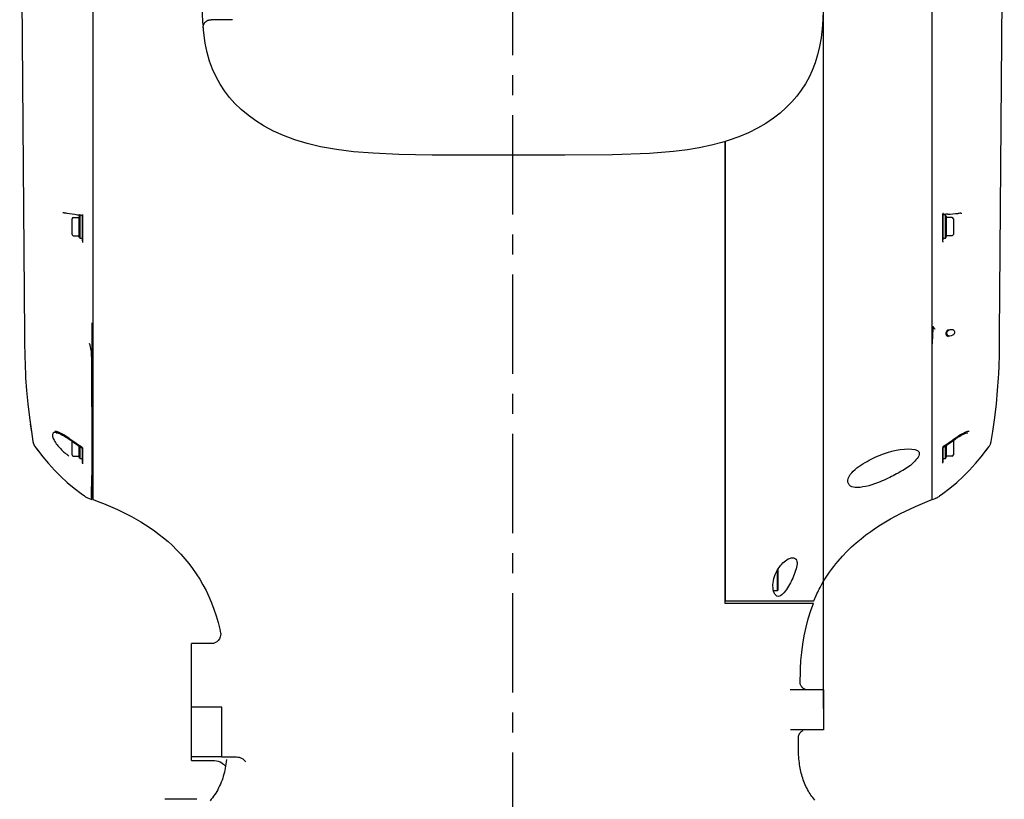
# Model space of a CAD drawing. Header units: millimetres. Extents: x 7426 to 8300, y 124 to 421.
# Tile 67 of 135: x 8051 to 8070, y 250 to 264. Entities that reach past the tile are written whole.
import ezdxf

# ---------------------------------------------------------------- set-up
doc = ezdxf.new("R2010")
doc.units = ezdxf.units.MM
doc.linetypes.add('CENTER', pattern=[0.6, 0.375, -0.075, 0.075, -0.075])
doc.layers.add('DIM', color=7, linetype='Continuous')
doc.layers.add('外形图', color=7, linetype='Continuous')
doc.styles.add('微软雅黑', font='msyh.ttc')
doc.dimstyles.new('尺寸标注_1_20比例', dxfattribs={"dimtxt": 2.1, "dimasz": 1.7, "dimexe": 0.5, "dimexo": 0.4, "dimgap": 0.5, "dimtad": 1, "dimdec": 1, "dimlfac": 20, "dimdsep": 46, "dimtxsty": '微软雅黑', "dimcen": 0.09, "dimadec": 0, "dimazin": 0, "dimtp": 0.01, "dimtm": 0.01, "dimtfac": 1, "dimtdec": 1, "dimtofl": 0, "dimtmove": 0, "dimatfit": 3, "dimfxl": 1, "dimtolj": 1, "dimarcsym": 0})

# ---------------------------------------------------------------- blocks, each defined once
blk = doc.blocks.new('*D1523')
at = {"layer": 'Defpoints', "color": 0}
for p in [(8060.654, 279.898), (8060.654, 273.747), (8066.504, 251.122)]:
    blk.add_point(p, dxfattribs=at)
at = {"layer": 'DIM', "color": 0, "linetype": 'ByBlock', "lineweight": -2, "ltscale": 20}
for p, q in [((8060.654, 274.147), (8060.654, 280.398)), ((8066.504, 251.522), (8066.504, 280.398)), ((8058.954, 279.898), (8057.254, 279.898)), ((8066.504, 279.898), (8060.654, 279.898)), ((8068.204, 279.898), (8069.904, 279.898))]:
    blk.add_line(p, q, dxfattribs=at)
at = {"layer": 'DIM', "color": 0}
for points in [[(8058.954, 279.615), (8058.954, 280.182), (8060.654, 279.898)], [(8068.204, 280.182), (8068.204, 279.615), (8066.504, 279.898)]]:
    blk.add_solid(points, dxfattribs=at)
at = {"layer": 'DIM', "color": 0, "insert": (8063.579, 281.471), "char_height": 2.1, "attachment_point": 5, "style": '微软雅黑'}
blk.add_mtext('\\A1;117', dxfattribs=at)

msp = doc.modelspace()

# ---------------------------------------------------------------- linework, layer by layer
at = {"layer": '外形图', "linetype": 'CENTER', "ltscale": 5}
msp.add_line((8060.6538, 218.821), (8060.6538, 279.9884), dxfattribs=at)
at = {"layer": '外形图', "linetype": 'Continuous'}
for p, q in [((8052.7538, 255.4565), (8052.7538, 274.9467)), ((8068.5538, 255.4559), (8068.5538, 274.9467)), ((8051.3713, 270.8083), (8051.4605, 258.5603)), ((8069.8222, 258.5605), (8069.9102, 270.6553)), ((8054.8808, 264.4587), (8054.8871, 264.4634)), ((8055.3788, 264.4911), (8054.9738, 264.4911)), ((8054.8239, 264.3412), (8054.8239, 264.34)), ((8054.8239, 264.34), (8054.824, 264.3396)), ((8054.8358, 264.241), (8054.8252, 264.3609)), ((8064.6538, 262.1954), (8064.6538, 253.5467)), ((8064.6538, 253.4967), (8064.6538, 262.1953)), ((8052.2208, 260.8563), (8052.2255, 260.8556)), ((8069.0945, 260.8467), (8069.1134, 260.8461)), ((8052.3563, 260.4492), (8052.3563, 260.7442)), ((8052.3813, 260.7692), (8052.4865, 260.7692)), ((8052.5002, 260.8068), (8052.4865, 260.7692)), ((8052.4865, 260.7692), (8052.4865, 260.4242)), ((8052.5034, 260.8138), (8052.4934, 260.8152)), ((8052.5196, 260.8115), (8052.5034, 260.8138)), ((8052.5038, 260.8137), (8052.5038, 260.3767)), ((8052.5246, 260.8108), (8052.5196, 260.8115)), ((8052.5282, 260.8103), (8052.5246, 260.8108)), ((8052.5538, 260.7817), (8052.5536, 260.7851)), ((8052.5538, 260.8113), (8052.5538, 260.305)), ((8052.5538, 260.3348), (8052.5538, 260.7817)), ((8068.7538, 260.3205), (8068.7538, 260.8277)), ((8068.7538, 260.7971), (8068.7538, 260.3512)), ((8068.8038, 260.8167), (8068.7625, 260.8167)), ((8068.7887, 260.8251), (8068.7788, 260.8245)), ((8068.8123, 260.8267), (8068.7887, 260.8251)), ((8068.8038, 260.3767), (8068.8038, 260.8167)), ((8068.8074, 260.8068), (8068.8211, 260.7692)), ((8068.8211, 260.4242), (8068.8211, 260.7692)), ((8068.9263, 260.7692), (8068.8211, 260.7692)), ((8068.9513, 260.7442), (8068.9513, 260.4492)), ((8052.3813, 260.4242), (8052.4865, 260.4242)), ((8052.5002, 260.3865), (8052.4865, 260.4242)), ((8052.5038, 260.3767), (8052.5538, 260.3767)), ((8068.7538, 260.3767), (8068.8038, 260.3767)), ((8068.8074, 260.3865), (8068.8211, 260.4242)), ((8068.9263, 260.4242), (8068.8211, 260.4242)), ((8052.7288, 258.7859), (8052.7289, 256.5546)), ((8068.8538, 258.6369), (8068.8538, 258.6519)), ((8068.5538, 255.4561), (8068.5538, 258.5701)), ((8068.8538, 258.5259), (8068.8538, 258.5409)), ((8069.8046, 257.8212), (8069.8112, 257.9652)), ((8051.4781, 257.8175), (8051.4811, 257.7501)), ((8051.5218, 257.2578), (8051.5534, 257.0008)), ((8069.6915, 256.7375), (8069.7292, 257.001)), ((8052.7271, 256.9179), (8052.7272, 256.8626)), ((8052.7272, 256.8059), (8052.7273, 256.7721)), ((8052.7273, 256.7721), (8052.7273, 256.7479)), ((8052.248, 256.6295), (8052.2868, 256.603)), ((8052.2868, 256.603), (8052.3029, 256.5914)), ((8052.2936, 256.6173), (8052.3145, 256.6022)), ((8052.3145, 256.6022), (8052.3524, 256.5749)), ((8068.9326, 256.5762), (8068.9704, 256.6034)), ((8068.9511, 256.5704), (8068.9903, 256.5988)), ((8068.9704, 256.6034), (8068.9768, 256.6081)), ((8068.9903, 256.5988), (8069.0256, 256.6233)), ((8069.6618, 256.5469), (8069.6915, 256.7375)), ((8051.6588, 256.4543), (8051.7187, 256.3732)), ((8051.6588, 256.4541), (8051.705, 256.3908)), ((8052.3563, 256.2992), (8052.3563, 256.5531)), ((8052.4683, 256.4957), (8052.5038, 256.4726)), ((8052.4865, 256.4648), (8052.4865, 256.2742)), ((8052.5038, 256.4726), (8052.5222, 256.4608)), ((8052.5038, 256.4536), (8052.5038, 256.2267)), ((8052.5533, 256.427), (8052.5538, 256.4251)), ((8052.5534, 256.4078), (8052.5537, 256.4067)), ((8052.5537, 256.4067), (8052.5538, 256.4057)), ((8052.5538, 256.4251), (8052.5538, 256.4244)), ((8052.5538, 256.4244), (8052.5538, 256.1269)), ((8052.5538, 256.1432), (8052.5538, 256.4057)), ((8052.7289, 256.5546), (8052.7287, 255.9846)), ((8068.7538, 256.3311), (8068.7538, 256.4396)), ((8068.7538, 256.421), (8068.7538, 256.3425)), ((8068.783, 256.4559), (8068.7856, 256.4576)), ((8068.7856, 256.4765), (8068.8251, 256.5024)), ((8068.7856, 256.4576), (8068.8124, 256.4751)), ((8068.8038, 256.2267), (8068.8038, 256.4695)), ((8068.8124, 256.4751), (8068.8405, 256.4937)), ((8068.8211, 256.2742), (8068.8211, 256.4808)), ((8068.8251, 256.5024), (8068.8613, 256.5267)), ((8068.9238, 256.5509), (8068.9511, 256.5704)), ((8068.9513, 256.5705), (8068.9513, 256.2992)), ((8069.5622, 256.3711), (8069.6238, 256.4546)), ((8051.705, 256.3908), (8051.8073, 256.2594)), ((8051.8073, 256.2594), (8051.915, 256.1323)), ((8052.3813, 256.2742), (8052.4865, 256.2742)), ((8052.5002, 256.2365), (8052.4865, 256.2742)), ((8052.5038, 256.2267), (8052.5538, 256.2267)), ((8052.5538, 256.2897), (8052.5538, 256.2504)), ((8068.7538, 256.3477), (8068.7538, 256.2265)), ((8068.7538, 256.2298), (8068.7538, 256.3425)), ((8068.7538, 256.1413), (8068.7538, 256.2331)), ((8068.7538, 256.2298), (8068.7538, 256.1576)), ((8068.7538, 256.2267), (8068.8038, 256.2267)), ((8068.8074, 256.2365), (8068.8211, 256.2742)), ((8068.9263, 256.2742), (8068.8211, 256.2742)), ((8069.3677, 256.1326), (8069.4753, 256.2596)), ((8051.915, 256.1323), (8052.0278, 256.0099)), ((8069.2548, 256.0101), (8069.3677, 256.1326)), ((8052.0278, 256.0099), (8052.1457, 255.8922)), ((8052.7264, 255.5095), (8052.7268, 255.9091)), ((8052.7287, 255.9846), (8052.729, 255.9093)), ((8052.7287, 255.9092), (8052.7293, 255.8258)), ((8069.0144, 255.7797), (8069.137, 255.8924)), ((8069.137, 255.8924), (8069.2548, 256.0101)), ((8052.7292, 255.7504), (8052.7288, 255.5746)), ((8052.7293, 255.8258), (8052.7292, 255.7504)), ((8052.5885, 255.525), (8052.5984, 255.5185)), ((8052.5984, 255.5185), (8052.6135, 255.5076)), ((8052.6498, 255.4878), (8052.6651, 255.4816)), ((8052.6681, 255.4802), (8052.6763, 255.4767)), ((8052.6763, 255.4767), (8052.7288, 255.4555)), ((8052.7265, 255.4659), (8052.7264, 255.5095)), ((8052.7264, 255.4568), (8052.7265, 255.4659)), ((8052.7288, 255.5746), (8052.7288, 255.5335)), ((8052.7288, 255.5335), (8052.7289, 255.4559)), ((8068.5744, 255.464), (8068.6064, 255.477)), ((8068.6063, 255.4769), (8068.6145, 255.4804)), ((8068.6145, 255.4804), (8068.6196, 255.4828)), ((8068.6196, 255.4828), (8068.6353, 255.4891)), ((8068.667, 255.5064), (8068.6818, 255.5171)), ((8068.6818, 255.5171), (8068.6941, 255.5252)), ((8052.7288, 255.4555), (8052.7388, 255.4555)), ((8052.7289, 255.4559), (8052.7289, 255.4555)), ((8052.7538, 255.4564), (8052.862, 255.4142)), ((8068.5047, 255.4361), (8068.5538, 255.4558)), ((8068.5538, 255.4561), (8068.5743, 255.4644)), ((8065.6413, 253.7467), (8065.6413, 254.1347)), ((8065.6538, 253.7592), (8065.6538, 254.1545)), ((8065.5627, 253.7467), (8065.6413, 253.7467)), ((8065.6538, 253.7592), (8065.6413, 253.7467)), ((8064.6538, 253.5467), (8066.3218, 253.5467)), ((8066.3182, 253.4967), (8064.6538, 253.4967)), ((8055.1547, 252.9415), (8055.1553, 252.9385)), ((8055.1547, 252.9414), (8055.1549, 252.9406)), ((8054.6038, 250.5427), (8054.6038, 252.7467)), ((8055.0038, 252.7467), (8054.6038, 252.7467)), ((8055.0041, 252.7467), (8055.0038, 252.7467)), ((8055.0065, 252.7468), (8055.004, 252.7467)), ((8066.0649, 252.0087), (8066.0714, 252.2267)), ((8066.0648, 252.0052), (8066.0646, 252.0089)), ((8066.5038, 251.8717), (8065.8785, 251.8717)), ((8066.5038, 251.8717), (8066.5038, 251.1217)), ((8055.1788, 251.5499), (8054.6038, 251.5499)), ((8055.1788, 250.611), (8055.1788, 251.5499)), ((8066.5038, 251.1217), (8065.8838, 251.1217)), ((8066.0903, 251.0898), (8066.1007, 251.0973)), ((8066.0345, 250.9909), (8066.035, 250.9956)), ((8066.0345, 250.973), (8066.0349, 250.9913)), ((8054.6038, 250.6191), (8055.1788, 250.6191)), ((8054.6038, 250.5427), (8055.0381, 250.5427)), ((8055.1788, 250.611), (8055.4512, 250.611)), ((8055.1788, 250.5022), (8055.1788, 250.4946)), ((8055.2633, 250.5647), (8055.2633, 250.5652)), ((8055.626, 250.516), (8055.626, 250.5159)), ((8055.2384, 250.4433), (8055.2463, 250.4329)), ((8054.7038, 249.8129), (8054.1038, 249.8129))]:
    msp.add_line(p, q, dxfattribs=at)
for points in [[(8066.5004, 264.6705), (8066.4932, 264.4974), (8066.4801, 264.3195), (8066.46, 264.1488), (8066.4318, 263.9844), (8066.3944, 263.8264), (8066.3481, 263.6762), (8066.2944, 263.5366), (8066.2338, 263.4064), (8066.1649, 263.2816), (8066.0884, 263.1631), (8066.0048, 263.0513), (8065.9106, 262.942), (8065.8054, 262.8357), (8065.6899, 262.7338), (8065.5614, 262.6347), (8065.4193, 262.539), (8065.2644, 262.4485), (8065.0949, 262.3633), (8064.9103, 262.2845), (8064.7116, 262.2136), (8064.6538, 262.1954)], [(8054.824, 264.3397), (8054.8239, 264.3408), (8054.8239, 264.3429), (8054.824, 264.3459), (8054.8241, 264.3499), (8054.8245, 264.3552), (8054.8252, 264.3613), (8054.8262, 264.3677), (8054.8275, 264.3741), (8054.8291, 264.3806), (8054.8311, 264.3871), (8054.8333, 264.3936), (8054.8359, 264.4001), (8054.8389, 264.4065), (8054.8421, 264.4129), (8054.8458, 264.4192)], [(8054.8458, 264.4192), (8054.8497, 264.4253), (8054.8541, 264.4314), (8054.8587, 264.4373), (8054.8637, 264.443), (8054.8691, 264.4485), (8054.8748, 264.4537), (8054.8808, 264.4587)], [(8054.8871, 264.4634), (8054.8937, 264.4679), (8054.9006, 264.472), (8054.9077, 264.4757), (8054.9151, 264.4791), (8054.9228, 264.4821), (8054.9308, 264.4848), (8054.9389, 264.487), (8054.9473, 264.4887), (8054.9559, 264.49), (8054.9646, 264.4908), (8054.9738, 264.4911)], [(8060.6538, 261.9403), (8059.8862, 261.9392), (8059.1401, 261.9409), (8058.5115, 261.9527), (8058.026, 261.9753), (8057.6588, 262.0053), (8057.3349, 262.0455), (8057.037, 262.098), (8056.7831, 262.1582), (8056.5517, 262.2282), (8056.3393, 262.3078), (8056.1504, 262.393), (8055.9768, 262.4857), (8055.8164, 262.5858), (8055.6711, 262.691), (8055.5396, 262.8012), (8055.4234, 262.914), (8055.3209, 263.0291), (8055.2274, 263.1514), (8055.1435, 263.2802), (8055.0699, 263.4142), (8055.0042, 263.5582), (8054.9479, 263.7107), (8054.9015, 263.8711), (8054.864, 264.0468), (8054.8358, 264.241)], [(8064.6538, 262.1953), (8064.5916, 262.1768), (8064.3964, 262.1258), (8064.163, 262.0771), (8063.9423, 262.0411), (8063.6837, 262.0089), (8063.231, 261.9721), (8062.5313, 261.9459), (8061.6375, 261.939), (8060.6538, 261.9403)], [(8052.1856, 260.8595), (8052.193, 260.8592), (8052.2022, 260.8585), (8052.2114, 260.8575), (8052.2208, 260.8563)], [(8068.7538, 260.8277), (8068.754, 260.8305), (8068.7544, 260.8332), (8068.7551, 260.8358), (8068.7561, 260.8382), (8068.7571, 260.8404), (8068.7584, 260.8424), (8068.7596, 260.8441), (8068.761, 260.8457), (8068.7624, 260.8472)], [(8052.5282, 260.8103), (8052.5312, 260.8097), (8052.5341, 260.8088), (8052.537, 260.8076), (8052.5398, 260.806), (8052.5425, 260.804)], [(8052.5425, 260.804), (8052.5451, 260.8017), (8052.5474, 260.7991), (8052.5495, 260.7962), (8052.5512, 260.793), (8052.5525, 260.7897), (8052.5534, 260.7863), (8052.5536, 260.7851)], [(8052.5514, 260.8224), (8052.5523, 260.8201), (8052.5531, 260.8174), (8052.5536, 260.8145), (8052.5538, 260.8113)], [(8052.5532, 260.2997), (8052.5525, 260.2974), (8052.5516, 260.2952), (8052.5508, 260.2938)], [(8052.5538, 260.305), (8052.5537, 260.3023), (8052.5532, 260.2997)], [(8068.7611, 260.3039), (8068.7606, 260.3043), (8068.7594, 260.3056), (8068.7582, 260.307), (8068.7571, 260.3086), (8068.7562, 260.3103), (8068.7553, 260.3124), (8068.7545, 260.3148), (8068.754, 260.3175), (8068.7538, 260.3205)], [(8068.6059, 258.6624), (8068.6053, 258.6624), (8068.6048, 258.6626), (8068.6042, 258.6627), (8068.6037, 258.663), (8068.6032, 258.6633), (8068.6027, 258.6636), (8068.6022, 258.664), (8068.6017, 258.6644), (8068.6013, 258.6649)], [(8051.4605, 258.5603), (8051.4619, 258.3941), (8051.4653, 258.1832)], [(8069.8112, 257.9652), (8069.8174, 258.1836), (8069.8207, 258.3945), (8069.8222, 258.5606)], [(8051.4653, 258.1832), (8051.4714, 257.9649), (8051.4781, 257.8175)], [(8051.4811, 257.7501), (8051.4977, 257.5076), (8051.5218, 257.2578)], [(8069.7849, 257.5078), (8069.8015, 257.7503), (8069.8046, 257.8212)], [(8069.7292, 257.001), (8069.7608, 257.258), (8069.7849, 257.5078)], [(8051.5534, 257.0008), (8051.5912, 256.7373), (8051.6208, 256.5467)], [(8051.5712, 256.877), (8051.5861, 256.7712), (8051.5893, 256.7503)], [(8052.034, 256.7448), (8052.0384, 256.7446), (8052.055, 256.7423), (8052.074, 256.7377), (8052.0953, 256.7307), (8052.1188, 256.7212)], [(8052.0584, 256.714), (8052.0631, 256.7136), (8052.0797, 256.7111), (8052.0992, 256.706), (8052.122, 256.6979), (8052.1487, 256.6863), (8052.1788, 256.6711), (8052.212, 256.6522), (8052.248, 256.6295)], [(8052.1188, 256.7212), (8052.1444, 256.7093), (8052.1715, 256.6952), (8052.1997, 256.6791), (8052.2291, 256.661)], [(8052.2291, 256.661), (8052.2603, 256.6405), (8052.2936, 256.6173)], [(8068.9768, 256.6081), (8068.9858, 256.6146), (8069.0202, 256.6387), (8069.0529, 256.6602)], [(8069.0256, 256.6233), (8069.0588, 256.6447), (8069.0899, 256.6631), (8069.1184, 256.6784), (8069.1439, 256.6904), (8069.1661, 256.6994), (8069.1855, 256.7059), (8069.2027, 256.7103), (8069.2178, 256.7127), (8069.2232, 256.7131)], [(8069.0529, 256.6602), (8069.0836, 256.679), (8069.1124, 256.6954), (8069.1392, 256.7093), (8069.1638, 256.7207)], [(8069.1638, 256.7207), (8069.1866, 256.7298), (8069.2074, 256.7366)], [(8069.2074, 256.7366), (8069.226, 256.7412), (8069.2426, 256.7436), (8069.2478, 256.7439)], [(8051.6208, 256.5467), (8051.6212, 256.544), (8051.6223, 256.5382), (8051.6235, 256.5325), (8051.625, 256.5266), (8051.6266, 256.5208), (8051.6283, 256.5148), (8051.6303, 256.5089), (8051.6325, 256.5029), (8051.6349, 256.4969), (8051.6375, 256.491), (8051.6403, 256.485), (8051.6434, 256.479), (8051.6466, 256.4731), (8051.6501, 256.4672), (8051.6538, 256.4614), (8051.6577, 256.4556), (8051.6588, 256.4541)], [(8052.3524, 256.5749), (8052.3907, 256.5481), (8052.4293, 256.5217), (8052.4683, 256.4957)], [(8052.5222, 256.4608), (8052.5264, 256.458), (8052.5313, 256.4542), (8052.5358, 256.4503), (8052.5399, 256.4464), (8052.5434, 256.4426)], [(8052.5222, 256.4418), (8052.5238, 256.4408), (8052.528, 256.4378), (8052.5321, 256.4346), (8052.5359, 256.4313), (8052.5395, 256.4279), (8052.5427, 256.4245)], [(8052.5427, 256.4245), (8052.5455, 256.4211), (8052.548, 256.4179), (8052.55, 256.4149), (8052.5516, 256.4121), (8052.5527, 256.4097), (8052.5534, 256.4078)], [(8052.5434, 256.4426), (8052.5465, 256.4388), (8052.549, 256.4352), (8052.5511, 256.4319), (8052.5525, 256.429), (8052.5533, 256.427)], [(8068.7538, 256.4397), (8068.7538, 256.4398), (8068.7539, 256.4407), (8068.7544, 256.4423)], [(8068.7538, 256.4209), (8068.7539, 256.4217), (8068.7542, 256.423), (8068.7548, 256.4248), (8068.7559, 256.4272), (8068.7574, 256.4299), (8068.7594, 256.4329)], [(8068.7544, 256.4423), (8068.7552, 256.4444), (8068.7565, 256.447), (8068.7582, 256.4499), (8068.7603, 256.453), (8068.7628, 256.4562), (8068.7656, 256.4596), (8068.7689, 256.463), (8068.7725, 256.4665), (8068.7764, 256.4698), (8068.7805, 256.473), (8068.7847, 256.476), (8068.7856, 256.4765)], [(8068.7594, 256.4329), (8068.7618, 256.4361), (8068.7646, 256.4394), (8068.7676, 256.4427), (8068.7707, 256.4457), (8068.7738, 256.4485), (8068.7769, 256.4512), (8068.78, 256.4537), (8068.783, 256.4559)], [(8068.8405, 256.4937), (8068.8684, 256.5126), (8068.8962, 256.5316), (8068.9238, 256.5509)], [(8068.8613, 256.5267), (8068.8971, 256.5513), (8068.9326, 256.5762)], [(8069.4753, 256.2596), (8069.5776, 256.391), (8069.6239, 256.4544)], [(8069.6239, 256.4544), (8069.6278, 256.46), (8069.6336, 256.4693), (8069.6389, 256.4787), (8069.6437, 256.4881), (8069.6479, 256.4975), (8069.6515, 256.507), (8069.6547, 256.5163), (8069.6574, 256.5258), (8069.6596, 256.5352), (8069.6614, 256.5441), (8069.6618, 256.5469)], [(8052.1457, 255.8922), (8052.2683, 255.7795), (8052.3955, 255.672), (8052.527, 255.5698), (8052.5896, 255.5242)], [(8068.693, 255.5245), (8068.7556, 255.5701), (8068.8872, 255.6722), (8069.0144, 255.7797)], [(8052.6135, 255.5075), (8052.621, 255.5026), (8052.634, 255.4951), (8052.6476, 255.4887), (8052.6498, 255.4878)], [(8068.6354, 255.4891), (8068.6374, 255.49), (8068.6492, 255.4956)], [(8068.6492, 255.4956), (8068.6606, 255.5021), (8068.667, 255.5063)], [(8052.862, 255.4142), (8052.9479, 255.3803), (8053.0348, 255.3448), (8053.1224, 255.3075), (8053.2106, 255.2682), (8053.299, 255.2265), (8053.3877, 255.1825), (8053.4762, 255.1361), (8053.5644, 255.0872), (8053.6522, 255.0357), (8053.7394, 254.9815), (8053.8259, 254.9246), (8053.9115, 254.8647), (8053.9965, 254.8015), (8054.0807, 254.7348), (8054.1638, 254.6645), (8054.2457, 254.5902), (8054.3262, 254.5119), (8054.4049, 254.4295), (8054.4815, 254.3431), (8054.5556, 254.2526), (8054.627, 254.1581), (8054.6953, 254.0597), (8054.7603, 253.9574), (8054.8219, 253.8513), (8054.8797, 253.7416), (8054.9336, 253.6281), (8054.9835, 253.5111), (8055.029, 253.391), (8055.0702, 253.2679), (8055.1068, 253.142), (8055.1388, 253.0139), (8055.1549, 252.9407)], [(8066.7393, 254.2471), (8066.7824, 254.2994), (8066.8639, 254.3919), (8066.948, 254.48), (8067.0344, 254.5637), (8067.1227, 254.6432), (8067.2125, 254.7186), (8067.3037, 254.79), (8067.3958, 254.8577), (8067.4886, 254.9218), (8067.582, 254.9825), (8067.6756, 255.04), (8067.7694, 255.0944), (8067.8633, 255.146), (8067.957, 255.1947), (8068.0503, 255.2407), (8068.143, 255.284), (8068.235, 255.3249), (8068.3261, 255.3637), (8068.4161, 255.4006), (8068.5047, 255.4361)], [(8066.3219, 253.5467), (8066.3679, 253.6512), (8066.3818, 253.6805)], [(8066.0714, 252.2262), (8066.073, 252.272), (8066.0816, 252.4253), (8066.0958, 252.5799), (8066.1162, 252.7362), (8066.1433, 252.8936), (8066.1776, 253.0512), (8066.2195, 253.2083), (8066.2694, 253.3646), (8066.3184, 253.4967)], [(8055.1553, 252.9385), (8055.1557, 252.9352), (8055.1563, 252.9196), (8055.1539, 252.8964), (8055.1467, 252.8687), (8055.1322, 252.8368), (8055.1093, 252.8049), (8055.0834, 252.7804), (8055.0585, 252.7641), (8055.0354, 252.7537), (8055.0175, 252.7485), (8055.0072, 252.7469), (8055.0065, 252.7468)], [(8066.2134, 251.8717), (8066.1991, 251.8724), (8066.1836, 251.8747), (8066.1687, 251.8785), (8066.1546, 251.8837), (8066.1413, 251.8901), (8066.129, 251.8977), (8066.1178, 251.9062), (8066.1075, 251.9155), (8066.0984, 251.9255), (8066.0904, 251.9359), (8066.0837, 251.9465), (8066.0781, 251.9572), (8066.0737, 251.9674), (8066.0704, 251.9771), (8066.068, 251.9861), (8066.0664, 251.9938), (8066.0654, 251.9999), (8066.0649, 252.0044), (8066.0648, 252.0052)], [(8066.035, 250.9956), (8066.0352, 250.9967), (8066.036, 251.0015), (8066.0373, 251.0076), (8066.0393, 251.015), (8066.0422, 251.0236), (8066.046, 251.0332)], [(8066.046, 251.0332), (8066.0509, 251.0431), (8066.0568, 251.0531), (8066.0639, 251.0632), (8066.0719, 251.0727), (8066.0807, 251.0816), (8066.0903, 251.0898)], [(8066.1007, 251.0973), (8066.1119, 251.1039), (8066.1239, 251.1096)], [(8066.344, 249.7964), (8066.3239, 249.8199), (8066.3046, 249.844), (8066.2863, 249.8683), (8066.2692, 249.8924), (8066.2531, 249.9166), (8066.2372, 249.942), (8066.2212, 249.969), (8066.2056, 249.9973), (8066.1905, 250.0265), (8066.1759, 250.0568), (8066.1617, 250.0882), (8066.1485, 250.1196), (8066.1362, 250.1508), (8066.1247, 250.1822), (8066.1142, 250.2134), (8066.1046, 250.2442), (8066.0957, 250.2749), (8066.0876, 250.3058), (8066.0802, 250.3367), (8066.0734, 250.3678), (8066.0671, 250.3997), (8066.0614, 250.4323), (8066.0562, 250.4656), (8066.0515, 250.5002), (8066.0473, 250.5359), (8066.0436, 250.5729), (8066.0404, 250.6114), (8066.0378, 250.6513), (8066.0358, 250.6926), (8066.0343, 250.7355), (8066.0333, 250.7802), (8066.0329, 250.8264), (8066.033, 250.8739), (8066.0335, 250.9229), (8066.0345, 250.973)], [(8055.2633, 250.5647), (8055.2628, 250.5592), (8055.2584, 250.5179), (8055.2532, 250.4776), (8055.2472, 250.4381), (8055.2405, 250.3996), (8055.233, 250.3619), (8055.2247, 250.3246), (8055.2153, 250.2874), (8055.2049, 250.2504), (8055.1934, 250.2134), (8055.1806, 250.1758), (8055.1665, 250.138), (8055.1513, 250.1006), (8055.1348, 250.0634), (8055.1171, 250.0265), (8055.0989, 249.9915), (8055.0806, 249.959), (8055.062, 249.9282), (8055.0424, 249.8982), (8055.022, 249.8691), (8055.0008, 249.8411), (8054.9784, 249.8135), (8054.9546, 249.7864)], [(8055.1788, 250.4946), (8055.1905, 250.487), (8055.2083, 250.4735)], [(8055.2083, 250.4735), (8055.2243, 250.4588), (8055.2384, 250.4433)], [(8055.4512, 250.611), (8055.4787, 250.6091), (8055.5041, 250.6041), (8055.5281, 250.5963), (8055.5503, 250.586), (8055.5706, 250.5737), (8055.5882, 250.56), (8055.6032, 250.5456), (8055.6156, 250.531), (8055.626, 250.516)]]:
    msp.add_lwpolyline(points, dxfattribs=at)
for centre, radius, start, end in [((8054.1684, 272.8848), 12.1851, 260.82513, 260.97942), ((8054.3546, 274.0739), 13.3887, 260.99046, 261.85985), ((8067.4332, 281.2558), 20.4756, 273.95506, 274.49686), ((8069.0952, 260.5099), 0.3368, 92.53028, 94.34622), ((8069.0946, 260.5257), 0.3209, 90.01929, 92.53541), ((8052.3813, 260.7442), 0.025, 90, 180), ((8054.535, 275.3152), 14.6431, 261.84874, 261.98519), ((8052.5143, 260.8017), 0.015, 134.44366, 160), ((8068.7933, 260.8017), 0.015, 20, 45.55634), ((8068.9263, 260.7442), 0.025, 0, 90), ((8052.3813, 260.4492), 0.025, 180, 270), ((8052.5143, 260.3917), 0.015, 200, 225.55634), ((8052.5324, 260.3346), 0.0214, 319.59874, 334.90746), ((8052.5322, 260.3347), 0.0216, 334.87692, 343.01446), ((8052.5321, 260.3347), 0.0217, 343.01806, 351.42321), ((8052.5317, 260.3348), 0.0221, 351.43384, 0.01593), ((8068.7763, 260.3511), 0.0225, 179.9347, 205.12843), ((8068.7766, 260.3512), 0.0228, 205.11725, 211.20025), ((8068.7933, 260.3917), 0.015, 314.44366, 340), ((8068.9263, 260.4492), 0.025, 270, 0), ((8068.8806, 258.5933), 0.053, 145.81483, 155.47195), ((8073.8289, 258.3303), 5.2757, 177.80341, 178.31054), ((8074.1868, 258.3181), 5.6339, 177.15162, 177.81853), ((8068.905, 258.5917), 0.0775, 189.65707, 194.68142), ((8068.9009, 258.5906), 0.0732, 194.66217, 199.97083), ((8068.8934, 258.5879), 0.0653, 199.94341, 205.93427), ((8049.1836, 251.9981), 5.5549, 56.33624, 56.56743), ((8050.522, 254.0078), 3.1403, 55.91229, 56.3364), ((8051.0322, 254.7617), 2.23, 55.2903, 55.91198), ((8054.668, 259.8242), 4.0056, 233.81135, 234.651), ((8054.6828, 259.8451), 4.0311, 234.65054, 235.06859), ((8054.7022, 259.8729), 4.065, 235.06976, 236.31695), ((8054.7209, 259.9009), 4.0987, 236.31581, 236.72925), ((8054.7314, 259.9169), 4.1178, 236.72933, 237.25076), ((8054.7402, 259.9306), 4.1341, 237.25062, 237.55272), ((8052.3813, 256.2992), 0.025, 180, 270), ((8052.5143, 256.2417), 0.015, 200, 225.55634), ((8068.7933, 256.2417), 0.015, 314.44366, 340), ((8068.9263, 256.2992), 0.025, 270, 0)]:
    msp.add_arc(centre, radius, start, end, dxfattribs=at)
for points, knots in [([(8054.8052, 264.6919), (8054.8056, 264.6627), (8054.8076, 264.5636), (8054.8113, 264.4644), (8054.8173, 264.3947)], [0, 0, 0, 0, 0.2941805, 1, 1, 1, 1]), ([(8068.7541, 260.8006), (8068.754, 260.8), (8068.7539, 260.7989), (8068.7538, 260.7977), (8068.7538, 260.7971)], [0, 0, 0, 0, 0.5001144, 1, 1, 1, 1]), ([(8068.7667, 260.8202), (8068.7635, 260.8181), (8068.7578, 260.8123), (8068.7547, 260.8047), (8068.7541, 260.8006)], [0, 0, 0, 0, 0.4809203, 1, 1, 1, 1]), ([(8068.7788, 260.8245), (8068.7767, 260.8242), (8068.7725, 260.8233), (8068.7686, 260.8214), (8068.7667, 260.8202)], [0, 0, 0, 0, 0.4869681, 1, 1, 1, 1]), ([(8068.5693, 258.7143), (8068.5681, 258.7124), (8068.5664, 258.7081), (8068.5657, 258.7036), (8068.5655, 258.7014)], [0, 0, 0, 0, 0.4968156, 1, 1, 1, 1]), ([(8068.8367, 258.6231), (8068.8376, 258.6243), (8068.8394, 258.6268), (8068.8414, 258.6291), (8068.8424, 258.6302)], [0, 0, 0, 0, 0.4993908, 1, 1, 1, 1]), ([(8068.9171, 258.6592), (8068.9322, 258.6592), (8068.9706, 258.6504), (8068.9857, 258.5663), (8068.9204, 258.5342), (8068.8864, 258.5342)], [0, 0, 0, 0, 0.2220891, 0.500846, 1, 1, 1, 1]), ([(8068.9077, 258.6587), (8068.9093, 258.6589), (8068.9124, 258.6591), (8068.9155, 258.6592), (8068.9171, 258.6592)], [0, 0, 0, 0, 0.511649, 1, 1, 1, 1]), ([(8068.8275, 258.5925), (8068.8276, 258.5965), (8068.8284, 258.6043), (8068.8308, 258.6118), (8068.8324, 258.6153)], [0, 0, 0, 0, 0.5124158, 1, 1, 1, 1]), ([(8068.8286, 258.5787), (8068.8282, 258.581), (8068.8277, 258.5856), (8068.8275, 258.5902), (8068.8275, 258.5925)], [0, 0, 0, 0, 0.5012859, 1, 1, 1, 1]), ([(8068.8864, 258.5342), (8068.8765, 258.5342), (8068.8555, 258.5344), (8068.8393, 258.5501), (8068.8347, 258.5593)], [0, 0, 0, 0, 0.4888961, 1, 1, 1, 1]), ([(8052.7143, 258.2606), (8052.7234, 258.141), (8052.7244, 257.9052), (8052.7259, 257.4577), (8052.7266, 257.13), (8052.7271, 256.9179)], [0, 0, 0, 0, 0.2679647, 0.5260993, 1, 1, 1, 1]), ([(8052.1061, 256.7077), (8052.0862, 256.7148), (8052.0514, 256.7278), (8051.9628, 256.6977), (8052.0161, 256.5727), (8052.0731, 256.488), (8052.1633, 256.3818), (8052.2421, 256.3173), (8052.2968, 256.2782)], [0, 0, 0, 0, 0.0978475, 0.1681433, 0.3728694, 0.5279526, 0.6893108, 1, 1, 1, 1]), ([(8052.2441, 256.6338), (8052.2321, 256.6417), (8052.1886, 256.6705), (8052.1418, 256.6949), (8052.1061, 256.7077)], [0, 0, 0, 0, 0.2743488, 1, 1, 1, 1]), ([(8052.7273, 256.7479), (8052.7273, 256.6666), (8052.7268, 256.3871), (8052.7266, 256.1075), (8052.7272, 255.9092)], [0, 0, 0, 0, 0.2905512, 1, 1, 1, 1]), ([(8066.9642, 255.8132), (8066.9768, 255.9247), (8067.1804, 256.0979), (8067.5582, 256.3053), (8067.8978, 256.4092), (8068.1154, 256.4092)], [0, 0, 0, 0, 0.2503932, 0.514593, 1, 1, 1, 1]), ([(8068.1154, 256.4092), (8068.1812, 256.4092), (8068.391, 256.3774), (8068.178, 256.106), (8067.978, 255.9934), (8067.8082, 255.8964), (8067.7241, 255.8562)], [0, 0, 0, 0, 0.2009509, 0.4272704, 0.7153378, 1, 1, 1, 1]), ([(8067.7241, 255.8562), (8067.6743, 255.8325), (8067.4874, 255.7522), (8067.2867, 255.6842), (8067.1374, 255.6842)], [0, 0, 0, 0, 0.269596, 1, 1, 1, 1]), ([(8067.1374, 255.6842), (8067.095, 255.6842), (8067.0059, 255.6856), (8066.9599, 255.7755), (8066.9642, 255.8132)], [0, 0, 0, 0, 0.5274185, 1, 1, 1, 1]), ([(8065.6535, 254.1549), (8065.6727, 254.1852), (8065.7416, 254.275), (8065.8472, 254.3592), (8065.927, 254.3592)], [0, 0, 0, 0, 0.3099108, 1, 1, 1, 1]), ([(8065.927, 254.3592), (8065.9495, 254.3592), (8066.0061, 254.3357), (8066.013, 254.2286), (8065.9818, 254.1131), (8065.9103, 253.9359), (8065.8231, 253.7713), (8065.7097, 253.6342), (8065.6539, 253.6342)], [0, 0, 0, 0, 0.0762678, 0.1751317, 0.3224235, 0.4934765, 0.8104571, 1, 1, 1, 1]), ([(8066.3818, 253.6805), (8066.4013, 253.7214), (8066.4999, 253.9221), (8066.6273, 254.1084), (8066.7393, 254.2471)], [0, 0, 0, 0, 0.2025943, 1, 1, 1, 1]), ([(8065.5607, 253.7554), (8065.5551, 253.786), (8065.5486, 253.9251), (8065.596, 254.0643), (8065.6535, 254.1549)], [0, 0, 0, 0, 0.2246103, 1, 1, 1, 1]), ([(8065.6539, 253.6342), (8065.6191, 253.6342), (8065.5751, 253.6878), (8065.564, 253.7375), (8065.5607, 253.7554)], [0, 0, 0, 0, 0.6558418, 1, 1, 1, 1])]:
    msp.add_open_spline(points, degree=3, knots=knots, dxfattribs=at)
for points in [[(8069.0697, 260.8457), (8069.0593, 260.8449), (8069.0489, 260.8441), (8069.0385, 260.8432)], [(8068.8454, 260.829), (8068.8344, 260.8282), (8068.8233, 260.8274), (8068.8123, 260.8267)], [(8068.5631, 258.6567), (8068.5617, 258.6371), (8068.5609, 258.6176), (8068.5599, 258.598)], [(8068.5655, 258.7014), (8068.5642, 258.6865), (8068.5641, 258.6715), (8068.5631, 258.6567)], [(8068.5693, 258.7127), (8068.5769, 258.6958), (8068.5868, 258.6771), (8068.6033, 258.6688)], [(8068.8538, 258.6519), (8068.8452, 258.6465), (8068.8298, 258.634), (8068.8123, 258.6092), (8068.8057, 258.5816), (8068.8122, 258.5558), (8068.8291, 258.5366), (8068.8449, 258.5287), (8068.8538, 258.5259)], [(8068.8424, 258.6302), (8068.8586, 258.6476), (8068.884, 258.6565), (8068.9077, 258.6587)], [(8068.5555, 258.4858), (8068.5545, 258.4525), (8068.5538, 258.4192), (8068.5538, 258.3858)], [(8052.7143, 258.2605), (8052.7108, 258.3069), (8052.7078, 258.356), (8052.6864, 258.3973)], [(8052.7272, 256.8626), (8052.7272, 256.8437), (8052.7272, 256.8248), (8052.7272, 256.8059)], [(8055.0381, 250.5427), (8055.0869, 250.5427), (8055.1377, 250.5284), (8055.1788, 250.5022)]]:
    msp.add_open_spline(points, degree=3, dxfattribs=at)

# ---------------------------------------------------------------- dimensions: what is measured, and where the dimension line sits
at = {"layer": 'DIM', "linetype": 'ByBlock', "ltscale": 20}
dim = msp.add_linear_dim(base=(8060.6538, 279.8983), p1=(8066.5038, 251.1217), p2=(8060.6538, 273.7467), dimstyle='尺寸标注_1_20比例', dxfattribs=at)
dim.commit()
dim.dimension.update_dxf_attribs({"geometry": '*D1523', "text_midpoint": (8063.5788, 279.8983), "dimtype": 160})

doc.saveas('drawing.dxf')
